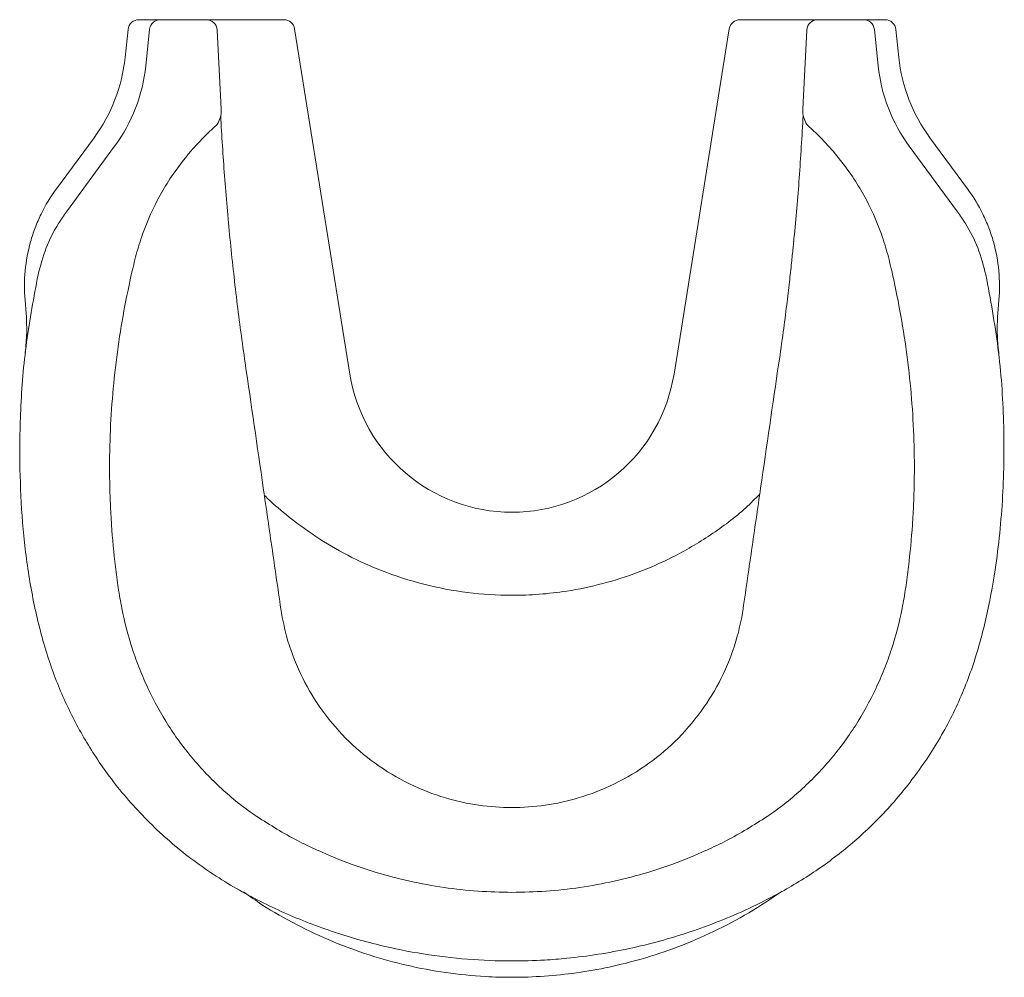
# Model space of a CAD drawing. Header units: millimetres. Extents: x 3770.905 to 3771.085, y 2277.833 to 2278.008.
import ezdxf

# ---------------------------------------------------------------- set-up
doc = ezdxf.new("R2010")
doc.units = ezdxf.units.MM
doc.layers.add('SANINDUSA', color=3, linetype='Continuous')

msp = doc.modelspace()

# ---------------------------------------------------------------- linework, layer by layer
at = {"layer": 'SANINDUSA', "linetype": 'Continuous', "lineweight": 15}
for p, q in [((3770.930541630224, 2278.008209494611), (3770.926623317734, 2278.008209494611)), ((3770.938909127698, 2278.008209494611), (3770.930541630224, 2278.008209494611)), ((3770.942088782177, 2278.008209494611), (3770.938909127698, 2278.008209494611)), ((3770.953105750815, 2278.008209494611), (3770.942088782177, 2278.008209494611)), ((3771.03651567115, 2278.008209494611), (3771.047532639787, 2278.008209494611)), ((3771.047532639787, 2278.008209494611), (3771.050712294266, 2278.008209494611)), ((3771.050712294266, 2278.008209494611), (3771.05907979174, 2278.008209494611)), ((3771.05907979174, 2278.008209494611), (3771.06299810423, 2278.008209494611)), ((3770.924097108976, 2278.001307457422), (3770.924634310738, 2278.006418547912)), ((3770.928552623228, 2278.006418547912), (3770.927854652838, 2277.999756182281)), ((3770.94166437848, 2277.991943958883), (3770.940906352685, 2278.006314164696)), ((3770.965188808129, 2277.943461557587), (3770.955080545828, 2278.006526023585)), ((3771.024432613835, 2277.943461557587), (3771.034540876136, 2278.006526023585)), ((3771.047957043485, 2277.991943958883), (3771.04871506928, 2278.006314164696)), ((3771.061068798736, 2278.006418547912), (3771.061766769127, 2277.999756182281)), ((3771.065524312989, 2278.001307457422), (3771.064987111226, 2278.006418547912)), ((3770.911537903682, 2277.977317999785), (3770.918412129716, 2277.986646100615)), ((3771.078083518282, 2277.977317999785), (3771.071209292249, 2277.986646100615)), ((3770.922174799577, 2277.985092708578), (3770.913359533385, 2277.973123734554)), ((3771.067446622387, 2277.985092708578), (3771.076261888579, 2277.973123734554)), ((3770.905800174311, 2277.956931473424), (3770.906012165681, 2277.954495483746)), ((3771.083608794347, 2277.954495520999), (3771.083821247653, 2277.956931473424)), ((3771.043589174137, 2277.945486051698), (3771.043641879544, 2277.945475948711)), ((3770.952716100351, 2277.899474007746), (3770.952661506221, 2277.8998186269)), ((3771.036905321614, 2277.899474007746), (3771.036959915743, 2277.8998186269))]:
    msp.add_line(p, q, dxfattribs=at)
for centre, radius, start, end in [((3770.926623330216, 2278.006209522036), 0.001999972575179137, 90.00035758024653, 174.0008118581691), ((3770.930541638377, 2278.006209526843), 0.001999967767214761, 90.00023355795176, 174.0009358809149), ((3770.938909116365, 2278.006209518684), 0.001999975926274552, 2.999293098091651, 89.99967532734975), ((3770.953105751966, 2278.006209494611), 0.001999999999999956, 9.106176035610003, 90), ((3771.036515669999, 2278.006209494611), 0.001999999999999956, 90, 170.89382396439), ((3771.0507123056, 2278.006209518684), 0.001999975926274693, 90.00032467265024, 177.0007069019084), ((3771.059079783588, 2278.006209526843), 0.001999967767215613, 5.999064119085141, 89.99976644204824), ((3771.062998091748, 2278.006209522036), 0.001999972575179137, 5.999188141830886, 89.99964241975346), ((3770.994810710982, 2277.948209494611), 0.03000000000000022, 189.10617603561, 350.89382396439)]:
    msp.add_arc(centre, radius, start, end, dxfattribs=at)
for centre, major_axis, ratio, start_param, end_param in [((3770.894260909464, 2278.004443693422), (0.02773038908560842, -0.01144829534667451), 0.9999789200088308, 6.039629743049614, 6.569989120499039), ((3771.095360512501, 2278.004443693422), (0.02773038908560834, 0.01144829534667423), 0.999978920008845, 2.854788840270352, 3.385148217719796), ((3770.898017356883, 2278.002892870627), (-0.01731158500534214, 0.02451134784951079), 0.9996132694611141, 3.462559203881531, 3.992918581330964), ((3771.091604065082, 2278.002892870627), (0.01731158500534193, 0.02451134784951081), 0.9996132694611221, 2.290266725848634, 2.820626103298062)]:
    msp.add_ellipse(centre, major_axis=major_axis, ratio=ratio, start_param=start_param, end_param=end_param, dxfattribs=at)
for points, knots in [([(3770.940931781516, 2277.989073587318), (3770.941135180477, 2277.98945360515), (3770.941609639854, 2277.990354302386), (3770.941644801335, 2277.991375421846), (3770.94166437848, 2277.991943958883)], [0, 0, 0, 0, 0.4432218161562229, 1, 1, 1, 1]), ([(3771.048689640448, 2277.989073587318), (3771.048486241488, 2277.98945360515), (3771.048011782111, 2277.990354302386), (3771.04797662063, 2277.991375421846), (3771.047957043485, 2277.991943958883)], [0, 0, 0, 0, 0.4432218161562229, 1, 1, 1, 1]), ([(3770.941561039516, 2277.990670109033), (3770.941755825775, 2277.98700623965), (3770.941990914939, 2277.983346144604), (3770.942553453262, 2277.975877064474), (3770.942884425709, 2277.972068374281), (3770.943633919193, 2277.964459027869), (3770.944052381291, 2277.960658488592), (3770.944976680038, 2277.953065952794), (3770.945482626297, 2277.949273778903), (3770.946032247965, 2277.945486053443)], [0.01024213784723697, 0.01024213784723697, 0.01024213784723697, 0.01024213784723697, 0.25, 0.25, 0.5, 0.5, 0.75, 0.75, 1, 1, 1, 1]), ([(3771.046293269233, 2277.967637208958), (3771.046316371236, 2277.967846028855), (3771.046745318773, 2277.971723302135), (3771.047371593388, 2277.979406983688), (3771.047827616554, 2277.986887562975), (3771.048057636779, 2277.99068568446)], [0, 0, 0, 0, 0.02673211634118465, 0.4963498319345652, 0.9807017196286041, 0.9807017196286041, 0.9807017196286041, 0.9807017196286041]), ([(3770.936095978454, 2277.984179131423), (3770.936986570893, 2277.985166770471), (3770.938524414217, 2277.986872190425), (3770.940218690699, 2277.988421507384), (3770.940931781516, 2277.989073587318)], [0, 0, 0, 0, 0.5791177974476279, 1, 1, 1, 1]), ([(3771.05352544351, 2277.984179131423), (3771.052634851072, 2277.985166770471), (3771.051097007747, 2277.986872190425), (3771.049402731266, 2277.988421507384), (3771.048689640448, 2277.989073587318)], [0, 0, 0, 0, 0.5791177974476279, 1, 1, 1, 1]), ([(3770.930486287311, 2277.976131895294), (3770.931155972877, 2277.977283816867), (3770.93280381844, 2277.980118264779), (3770.934869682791, 2277.982666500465), (3770.936095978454, 2277.984179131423)], [0, 0, 0, 0, 0.4064006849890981, 1, 1, 1, 1]), ([(3771.059135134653, 2277.976131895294), (3771.058465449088, 2277.977283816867), (3771.056817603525, 2277.980118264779), (3771.054751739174, 2277.982666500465), (3771.05352544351, 2277.984179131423)], [0, 0, 0, 0, 0.4064006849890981, 1, 1, 1, 1]), ([(3770.905800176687, 2277.956931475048), (3770.905643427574, 2277.958741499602), (3770.905652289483, 2277.960535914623), (3770.905985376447, 2277.964095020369), (3770.906309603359, 2277.965859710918), (3770.907044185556, 2277.968483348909), (3770.907328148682, 2277.969344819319), (3770.907973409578, 2277.971040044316), (3770.908335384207, 2277.971874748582), (3770.909525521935, 2277.974311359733), (3770.910460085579, 2277.975855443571), (3770.911537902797, 2277.977318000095)], [0, 0, 0, 0, 0.2500000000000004, 0.2500000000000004, 0.5000000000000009, 0.5000000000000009, 0.6250000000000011, 0.6250000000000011, 0.7500000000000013, 0.7500000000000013, 1, 1, 1, 1]), ([(3771.083821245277, 2277.956931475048), (3771.08397799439, 2277.958741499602), (3771.083969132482, 2277.960535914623), (3771.083636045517, 2277.964095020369), (3771.083311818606, 2277.965859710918), (3771.082577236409, 2277.968483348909), (3771.082293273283, 2277.969344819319), (3771.081648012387, 2277.971040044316), (3771.081286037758, 2277.971874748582), (3771.08009590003, 2277.974311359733), (3771.079161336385, 2277.975855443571), (3771.078083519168, 2277.977318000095)], [0, 0, 0, 0, 0.2500000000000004, 0.2500000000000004, 0.5000000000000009, 0.5000000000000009, 0.6250000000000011, 0.6250000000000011, 0.7500000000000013, 0.7500000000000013, 1, 1, 1, 1]), ([(3770.948185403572, 2277.862578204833), (3770.94602729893, 2277.86404738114), (3770.943987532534, 2277.865646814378), (3770.940144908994, 2277.86910637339), (3770.938339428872, 2277.870963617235), (3770.935809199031, 2277.873945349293), (3770.935000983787, 2277.874965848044), (3770.933463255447, 2277.87704729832), (3770.932732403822, 2277.878110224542), (3770.930651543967, 2277.881364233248), (3770.929409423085, 2277.883618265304), (3770.927755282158, 2277.887121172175), (3770.92723946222, 2277.888309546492), (3770.926518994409, 2277.890123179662), (3770.926287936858, 2277.89073247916), (3770.925846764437, 2277.891952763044), (3770.925636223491, 2277.892564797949), (3770.924632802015, 2277.895634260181), (3770.923987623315, 2277.898119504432), (3770.923240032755, 2277.901888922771), (3770.923025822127, 2277.903152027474), (3770.92264491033, 2277.905687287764), (3770.922476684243, 2277.906959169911), (3770.922019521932, 2277.91078380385), (3770.921777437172, 2277.913345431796), (3770.921513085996, 2277.917206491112), (3770.92144152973, 2277.918495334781), (3770.921331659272, 2277.921067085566), (3770.921293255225, 2277.922351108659), (3770.921226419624, 2277.926197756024), (3770.921246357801, 2277.928754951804), (3770.921491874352, 2277.936405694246), (3770.921901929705, 2277.941478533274), (3770.922879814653, 2277.949046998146), (3770.923266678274, 2277.951562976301), (3770.924157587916, 2277.956581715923), (3770.924663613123, 2277.959084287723), (3770.925498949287, 2277.962829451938), (3770.92579376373, 2277.964075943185), (3770.926294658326, 2277.965938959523), (3770.926472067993, 2277.966558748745), (3770.926855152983, 2277.967795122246), (3770.927060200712, 2277.968412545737), (3770.928151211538, 2277.971483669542), (3770.929222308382, 2277.973851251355), (3770.93048628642, 2277.976131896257)], [0, 0, 0, 0, 0.06249999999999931, 0.06249999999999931, 0.1249999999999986, 0.1249999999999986, 0.1562499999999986, 0.1562499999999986, 0.1874999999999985, 0.1874999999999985, 0.2499999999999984, 0.2499999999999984, 0.2812499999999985, 0.2812499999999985, 0.2968749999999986, 0.2968749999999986, 0.3124999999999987, 0.3124999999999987, 0.3749999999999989, 0.3749999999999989, 0.4062499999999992, 0.4062499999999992, 0.4374999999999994, 0.4374999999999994, 0.5, 0.5, 0.5312500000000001, 0.5312500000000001, 0.5625000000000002, 0.5625000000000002, 0.6250000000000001, 0.6250000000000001, 0.7500000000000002, 0.7500000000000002, 0.8125000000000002, 0.8125000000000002, 0.8750000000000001, 0.8750000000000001, 0.90625, 0.90625, 0.9218750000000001, 0.9218750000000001, 0.9375000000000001, 0.9375000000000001, 1, 1, 1, 1]), ([(3771.041436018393, 2277.862578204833), (3771.043594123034, 2277.86404738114), (3771.045633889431, 2277.865646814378), (3771.049476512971, 2277.86910637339), (3771.051281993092, 2277.870963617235), (3771.053812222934, 2277.873945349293), (3771.054620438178, 2277.874965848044), (3771.056158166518, 2277.87704729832), (3771.056889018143, 2277.878110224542), (3771.058969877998, 2277.881364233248), (3771.06021199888, 2277.883618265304), (3771.061866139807, 2277.887121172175), (3771.062381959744, 2277.888309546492), (3771.063102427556, 2277.890123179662), (3771.063333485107, 2277.89073247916), (3771.063774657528, 2277.891952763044), (3771.063985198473, 2277.892564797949), (3771.064988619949, 2277.895634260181), (3771.06563379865, 2277.898119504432), (3771.06638138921, 2277.901888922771), (3771.066595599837, 2277.903152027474), (3771.066976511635, 2277.905687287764), (3771.067144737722, 2277.906959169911), (3771.067601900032, 2277.91078380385), (3771.067843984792, 2277.913345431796), (3771.068108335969, 2277.917206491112), (3771.068179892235, 2277.918495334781), (3771.068289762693, 2277.921067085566), (3771.06832816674, 2277.922351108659), (3771.068395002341, 2277.926197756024), (3771.068375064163, 2277.928754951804), (3771.068129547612, 2277.936405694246), (3771.06771949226, 2277.941478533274), (3771.066741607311, 2277.949046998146), (3771.066354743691, 2277.951562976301), (3771.065463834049, 2277.956581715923), (3771.064957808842, 2277.959084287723), (3771.064122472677, 2277.962829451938), (3771.063827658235, 2277.964075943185), (3771.063326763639, 2277.965938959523), (3771.063149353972, 2277.966558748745), (3771.062766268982, 2277.967795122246), (3771.062561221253, 2277.968412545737), (3771.061470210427, 2277.971483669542), (3771.060399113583, 2277.973851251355), (3771.059135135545, 2277.976131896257)], [0, 0, 0, 0, 0.06249999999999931, 0.06249999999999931, 0.1249999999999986, 0.1249999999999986, 0.1562499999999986, 0.1562499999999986, 0.1874999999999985, 0.1874999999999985, 0.2499999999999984, 0.2499999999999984, 0.2812499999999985, 0.2812499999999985, 0.2968749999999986, 0.2968749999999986, 0.3124999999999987, 0.3124999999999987, 0.3749999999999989, 0.3749999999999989, 0.4062499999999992, 0.4062499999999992, 0.4374999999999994, 0.4374999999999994, 0.5, 0.5, 0.5312500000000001, 0.5312500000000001, 0.5625000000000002, 0.5625000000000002, 0.6250000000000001, 0.6250000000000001, 0.7500000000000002, 0.7500000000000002, 0.8125000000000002, 0.8125000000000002, 0.8750000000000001, 0.8750000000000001, 0.90625, 0.90625, 0.9218750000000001, 0.9218750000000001, 0.9375000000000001, 0.9375000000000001, 1, 1, 1, 1]), ([(3770.913359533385, 2277.973123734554), (3770.912862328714, 2277.972408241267), (3770.911415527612, 2277.970326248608), (3770.90948346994, 2277.966503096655), (3770.908613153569, 2277.96323546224), (3770.908171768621, 2277.961578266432)], [0, 0, 0, 0, 0.2051201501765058, 0.5968730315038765, 0.9999999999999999, 0.9999999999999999, 0.9999999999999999, 0.9999999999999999]), ([(3771.076261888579, 2277.973123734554), (3771.076759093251, 2277.972408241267), (3771.078205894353, 2277.970326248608), (3771.080137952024, 2277.966503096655), (3771.081008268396, 2277.96323546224), (3771.081449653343, 2277.961578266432)], [0, 0, 0, 0, 0.2051201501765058, 0.5968730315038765, 0.9999999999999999, 0.9999999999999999, 0.9999999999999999, 0.9999999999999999]), ([(3771.046313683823, 2277.967632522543), (3771.046277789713, 2277.967266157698), (3771.046151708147, 2277.965979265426), (3771.045894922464, 2277.963538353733), (3771.045511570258, 2277.960062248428), (3771.04501246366, 2277.955858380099), (3771.044383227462, 2277.950913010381), (3771.043882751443, 2277.947374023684), (3771.04361487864, 2277.945479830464)], [0, 0, 0, 0, 0.04948248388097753, 0.1738120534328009, 0.3299128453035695, 0.5195671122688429, 0.742855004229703, 0.9999999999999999, 0.9999999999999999, 0.9999999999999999, 0.9999999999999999]), ([(3771.081449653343, 2277.961578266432), (3771.082271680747, 2277.957142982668), (3771.083919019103, 2277.948254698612), (3771.084869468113, 2277.934701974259), (3771.0847115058, 2277.921131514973), (3771.08349351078, 2277.909108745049), (3771.081589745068, 2277.898694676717), (3771.079149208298, 2277.889916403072), (3771.075682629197, 2277.881441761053), (3771.071089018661, 2277.873470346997), (3771.0655573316, 2277.866068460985), (3771.059358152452, 2277.859577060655), (3771.052610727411, 2277.854084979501), (3771.045528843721, 2277.849511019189), (3771.037133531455, 2277.845162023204), (3771.027375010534, 2277.841295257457), (3771.016263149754, 2277.838259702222), (3771.007311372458, 2277.836857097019), (3771.000149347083, 2277.836298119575), (3770.9940801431, 2277.836120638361), (3770.986661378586, 2277.836418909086), (3770.978563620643, 2277.837388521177), (3770.970024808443, 2277.839106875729), (3770.961127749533, 2277.841719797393), (3770.95200991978, 2277.84537772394), (3770.943226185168, 2277.849915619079), (3770.934990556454, 2277.855521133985), (3770.927534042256, 2277.862215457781), (3770.921347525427, 2277.869433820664), (3770.916420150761, 2277.876936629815), (3770.912578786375, 2277.884476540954), (3770.909474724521, 2277.892805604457), (3770.907218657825, 2277.901843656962), (3770.905705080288, 2277.911478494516), (3770.904939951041, 2277.921207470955), (3770.904777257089, 2277.929691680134), (3770.905018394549, 2277.939065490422), (3770.905866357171, 2277.949331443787), (3770.907403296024, 2277.957495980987), (3770.908171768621, 2277.961578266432)], [0, 0, 0, 0, 0.03780409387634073, 0.07575919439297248, 0.1137144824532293, 0.1515188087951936, 0.1769546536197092, 0.2024245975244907, 0.2277848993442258, 0.2535132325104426, 0.2793395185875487, 0.3050675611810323, 0.3285286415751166, 0.3520714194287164, 0.3755683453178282, 0.4076268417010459, 0.439787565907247, 0.471846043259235, 0.4833193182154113, 0.4999298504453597, 0.5226576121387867, 0.5454215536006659, 0.5681492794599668, 0.595520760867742, 0.6229527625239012, 0.6503124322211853, 0.6781810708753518, 0.7061724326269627, 0.7340369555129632, 0.7576109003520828, 0.7812598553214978, 0.8048333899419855, 0.831986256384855, 0.8592345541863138, 0.8865404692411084, 0.9137721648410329, 0.9303628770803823, 0.9651812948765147, 1, 1, 1, 1]), ([(3770.906009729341, 2277.95449527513), (3770.906071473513, 2277.953181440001), (3770.90618158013, 2277.950838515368), (3770.905910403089, 2277.948141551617), (3770.905791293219, 2277.946956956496)], [0, 0, 0, 0, 0.5607671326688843, 1, 1, 1, 1]), ([(3771.083830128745, 2277.946956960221), (3771.083711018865, 2277.948141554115), (3771.083439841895, 2277.950838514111), (3771.083549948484, 2277.953181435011), (3771.083611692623, 2277.954495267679)], [0, 0, 0, 0, 0.4392330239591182, 1, 1, 1, 1]), ([(3770.952661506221, 2277.8998186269), (3770.952108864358, 2277.903622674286), (3770.951003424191, 2277.911231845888), (3770.948794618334, 2277.926455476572), (3770.947137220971, 2277.937873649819), (3770.946032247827, 2277.945486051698)], [0, 0, 0, 0, 0.2499328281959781, 0.499936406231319, 1, 1, 1, 1]), ([(3771.036959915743, 2277.8998186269), (3771.037512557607, 2277.903622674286), (3771.038617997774, 2277.911231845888), (3771.040826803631, 2277.926455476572), (3771.042484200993, 2277.937873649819), (3771.043589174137, 2277.945486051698)], [0, 0, 0, 0, 0.2499328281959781, 0.499936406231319, 1, 1, 1, 1]), ([(3770.949537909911, 2277.921332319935), (3770.949608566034, 2277.921258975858), (3770.950839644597, 2277.919981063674), (3770.953925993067, 2277.91737295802), (3770.958889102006, 2277.913667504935), (3770.964750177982, 2277.910244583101), (3770.971331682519, 2277.907239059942), (3770.978665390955, 2277.904887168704), (3770.98667373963, 2277.903368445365), (3770.993776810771, 2277.902913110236), (3770.999830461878, 2277.903149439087), (3771.005399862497, 2277.903793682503), (3771.011469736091, 2277.905067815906), (3771.017928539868, 2277.907140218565), (3771.02456433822, 2277.910036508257), (3771.031175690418, 2277.913963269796), (3771.036538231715, 2277.917889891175), (3771.039277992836, 2277.920675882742), (3771.040111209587, 2277.921523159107)], [0, 0, 0, 0, 0.003048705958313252, 0.05311919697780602, 0.120629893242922, 0.1883244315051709, 0.2558350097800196, 0.3368589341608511, 0.4182023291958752, 0.4992261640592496, 0.5492968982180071, 0.5993676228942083, 0.6668787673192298, 0.7345739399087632, 0.8020851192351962, 0.8831083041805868, 0.9644508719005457, 1, 1, 1, 1]), ([(3770.994810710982, 2277.864241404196), (3770.994810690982, 2277.864241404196), (3770.992783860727, 2277.86424140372), (3770.988681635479, 2277.864533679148), (3770.982347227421, 2277.86591803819), (3770.975912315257, 2277.86841743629), (3770.969728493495, 2277.872118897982), (3770.964201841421, 2277.876851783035), (3770.959587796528, 2277.882392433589), (3770.955958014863, 2277.888683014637), (3770.953760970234, 2277.894459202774), (3770.952990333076, 2277.898157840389), (3770.952716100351, 2277.899474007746)], [0, 0, 0, 0, 1.007745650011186e-06, 0.102126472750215, 0.2063954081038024, 0.3256378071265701, 0.4483340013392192, 0.567748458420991, 0.6906384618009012, 0.8097481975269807, 0.9322985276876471, 1, 1, 1, 1]), ([(3770.994810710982, 2277.864241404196), (3770.994810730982, 2277.864241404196), (3770.996837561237, 2277.86424140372), (3771.000939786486, 2277.864533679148), (3771.007274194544, 2277.86591803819), (3771.013709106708, 2277.86841743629), (3771.01989292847, 2277.872118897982), (3771.025419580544, 2277.876851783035), (3771.030033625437, 2277.882392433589), (3771.033663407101, 2277.888683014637), (3771.035860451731, 2277.894459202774), (3771.036631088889, 2277.898157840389), (3771.036905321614, 2277.899474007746)], [0, 0, 0, 0, 1.007745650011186e-06, 0.102126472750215, 0.2063954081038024, 0.3256378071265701, 0.4483340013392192, 0.567748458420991, 0.6906384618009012, 0.8097481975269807, 0.9322985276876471, 1, 1, 1, 1]), ([(3770.959179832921, 2277.856458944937), (3770.957972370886, 2277.857026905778), (3770.954171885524, 2277.858814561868), (3770.950613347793, 2277.861051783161), (3770.94818540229, 2277.862578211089)], [0, 0, 0, 0, 0.3177125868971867, 1, 1, 1, 1]), ([(3771.030441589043, 2277.856458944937), (3771.031649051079, 2277.857026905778), (3771.03544953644, 2277.858814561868), (3771.039008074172, 2277.861051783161), (3771.041436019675, 2277.862578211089)], [0, 0, 0, 0, 0.3177125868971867, 1, 1, 1, 1]), ([(3770.994810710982, 2277.848741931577), (3770.992733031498, 2277.848785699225), (3770.988577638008, 2277.848873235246), (3770.982332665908, 2277.849578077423), (3770.97610774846, 2277.850705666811), (3770.970517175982, 2277.852170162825), (3770.964841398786, 2277.854025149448), (3770.961307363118, 2277.855544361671), (3770.959179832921, 2277.856458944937)], [0, 0, 0, 0, 0.1696606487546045, 0.3393241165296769, 0.5126538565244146, 0.6859780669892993, 0.8109551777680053, 1, 1, 1, 1]), ([(3770.994810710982, 2277.848741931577), (3770.996888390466, 2277.848785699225), (3771.001043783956, 2277.848873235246), (3771.007288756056, 2277.849578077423), (3771.013513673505, 2277.850705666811), (3771.019104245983, 2277.852170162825), (3771.024780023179, 2277.854025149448), (3771.028314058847, 2277.855544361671), (3771.030441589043, 2277.856458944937)], [0, 0, 0, 0, 0.1696606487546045, 0.3393241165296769, 0.5126538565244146, 0.6859780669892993, 0.8109551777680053, 1, 1, 1, 1]), ([(3770.945755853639, 2277.848816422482), (3770.946863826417, 2277.848025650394), (3770.949953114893, 2277.845820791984), (3770.95539776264, 2277.842769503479), (3770.961942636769, 2277.839687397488), (3770.968672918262, 2277.837219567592), (3770.97557830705, 2277.835309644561), (3770.98268958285, 2277.833980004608), (3770.989145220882, 2277.83333429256), (3770.995168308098, 2277.833161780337), (3771.000735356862, 2277.833356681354), (3771.006670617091, 2277.833976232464), (3771.012587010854, 2277.835018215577), (3771.018792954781, 2277.836570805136), (3771.025197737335, 2277.838706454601), (3771.031782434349, 2277.841539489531), (3771.038183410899, 2277.844911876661), (3771.042213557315, 2277.847628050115), (3771.044224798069, 2277.848983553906)], [0, 0, 0, 0, 0.03888202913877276, 0.1084122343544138, 0.1779427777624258, 0.2454600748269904, 0.3129780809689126, 0.3824560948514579, 0.4519350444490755, 0.4981354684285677, 0.5545571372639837, 0.6109792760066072, 0.6685270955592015, 0.7260753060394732, 0.7936408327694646, 0.8612061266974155, 0.9307350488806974, 1, 1, 1, 1])]:
    msp.add_open_spline(points, degree=3, knots=knots, dxfattribs=at)

doc.saveas('drawing.dxf')
